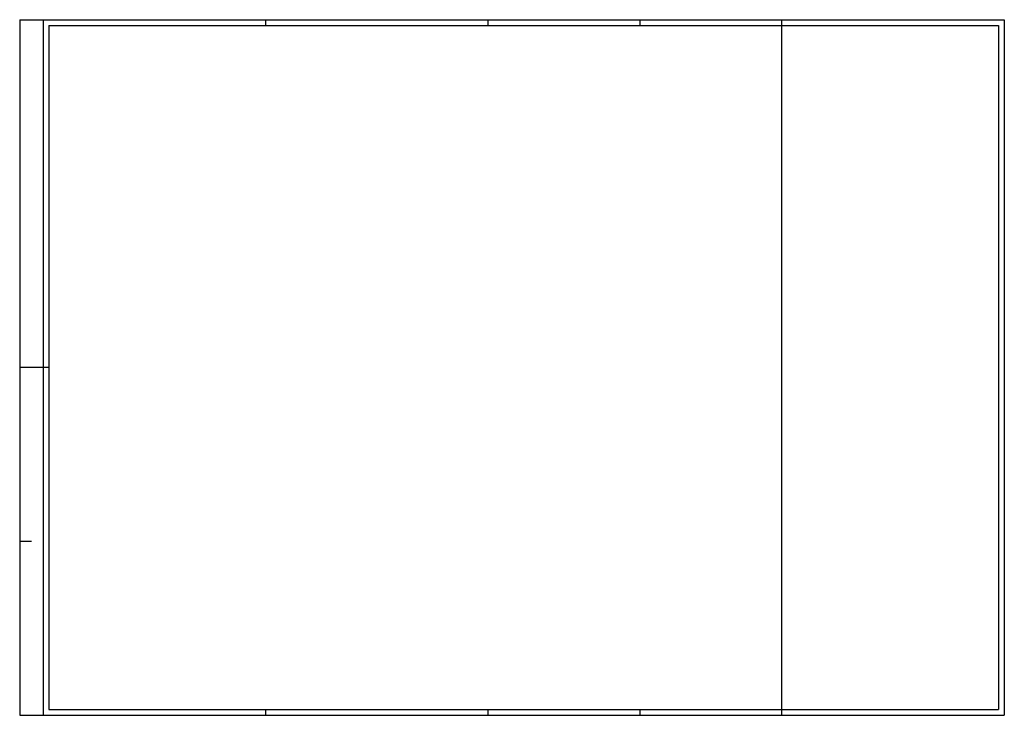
# Model space of a CAD drawing. Header units: metres. Extents: x 0 to 0.841, y 0 to 0.594.
import ezdxf

# ---------------------------------------------------------------- set-up
doc = ezdxf.new("R2010")
doc.units = ezdxf.units.M
doc.header["$MEASUREMENT"] = 0
doc.layers.add('RAM_DIN_A1', color=7, linetype='Continuous', lineweight=25)

msp = doc.modelspace()

# ---------------------------------------------------------------- linework, layer by layer
at = {"layer": 'RAM_DIN_A1'}
for p, q in [((0, 0.594), (0, 0)), ((0, 0.594), (0.841, 0.594)), ((0.02002, 0.594), (0.02002, 0)), ((0.02503, 0.58899), (0.02503, 0.00501)), ((0.02503, 0.58899), (0.83599, 0.58899)), ((0.21, 0.594), (0.21, 0.58899)), ((0.4, 0.594), (0.4, 0.58899)), ((0.52958, 0.594), (0.52958, 0.58899)), ((0.651, 0.589), (0.651, 0.594)), ((0.651, 0.00501), (0.651, 0.589)), ((0.83599, 0.58899), (0.83599, 0.00501)), ((0.841, 0.594), (0.841, 0)), ((0, 0.29735), (0.02503, 0.29735)), ((0, 0.14868), (0.01001, 0.14868)), ((0, 0), (0.841, 0)), ((0.02503, 0.00501), (0.83599, 0.00501)), ((0.21, 0.00501), (0.21, 0)), ((0.4, 0.00501), (0.4, 0)), ((0.52958, 0.00501), (0.52958, 0)), ((0.651, 0), (0.651, 0.00501))]:
    msp.add_line(p, q, dxfattribs=at)

doc.saveas('drawing.dxf')
